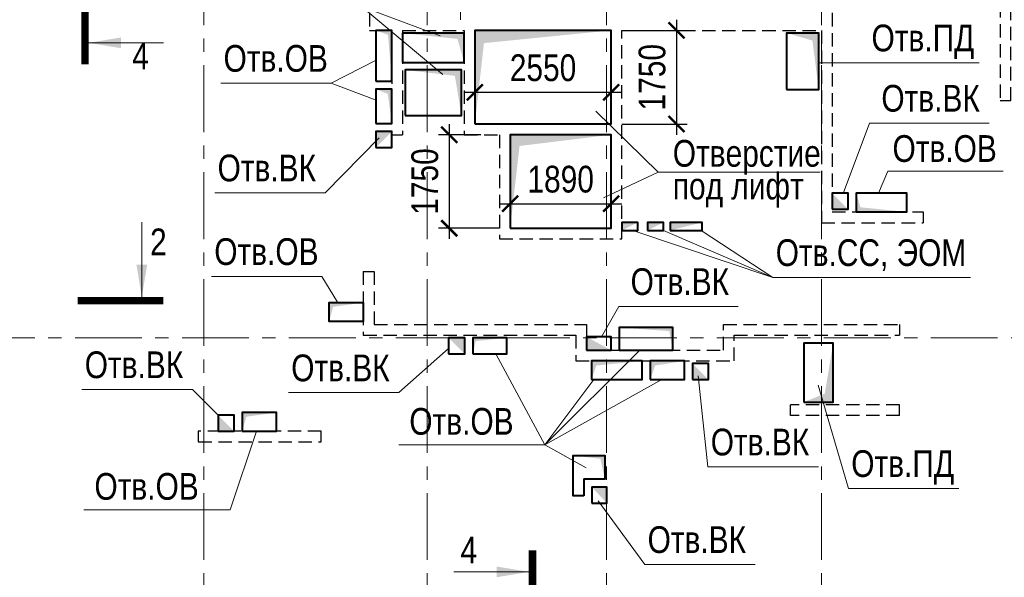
# Model space of a CAD drawing. Header units: inches. Extents: x -8638239 to -8523853, y 3840912 to 4564380.
# Tile 22 of 106: x -8602452 to -8584043, y 4037612 to 4048036. Entities that reach past the tile are written whole.
import ezdxf
from ezdxf.enums import TextEntityAlignment as Align

# ---------------------------------------------------------------- set-up
doc = ezdxf.new("R2010")
doc.units = ezdxf.units.IN
doc.header["$LTSCALE"] = 1000
doc.header["$MEASUREMENT"] = 0
doc.linetypes.add('CENTER', pattern=[2, 1.25, -0.25, 0.25, -0.25])
doc.linetypes.add('HIDDEN', pattern=[0.375, 0.25, -0.125])
for name, color, linetype, lineweight in [('СК-040-С(тены)', 12, 'HIDDEN', 25), ('СК-043-С-ПИЛОНЫ', 5, 'HIDDEN', 25), ('СК-050-П(литы перекрытия)', 3, 'Continuous', 40), ('СК-051-1-П-ОТВЕРСТИЯ ОВ ДУ', 5, 'Continuous', 40), ('СК-051-2-П-ОТВЕРСТИЯ ВК', 1, 'Continuous', 40), ('СК-051-4-П-ОТВЕРСТИЯ ЭО', 2, 'Continuous', 40), ('СК-100-О(си)', 7, 'CENTER', 15), ('СК-110-О-РАЗМЕРЫ', 7, 'Continuous', 15), ('СК-300-Р(азмеры)', 7, 'Continuous', 20), ('СК-400-Т(екст)', 7, 'Continuous', 20), ('СК-451-1-Т-ОТВ ОВ ДУ', 5, 'Continuous', 20), ('СК-451-2-Т-ОТВ ВК', 1, 'Continuous', 20), ('СК-451-3-Т-ОТВ ЭО', 2, 'Continuous', 20), ('СК-500-С(ечения)', 5, 'Continuous', 40)]:
    doc.layers.add(name, color=color, linetype=linetype, lineweight=lineweight)
doc.styles.add('ARIAL_annotative', font='arial.ttf', dxfattribs={"width": 0.8, "height": 2.5})
doc.styles.add('RUSS', font='arial.ttf', dxfattribs={"width": 0.8})
doc.dimstyles.new('100-200', dxfattribs={"dimscale": 0, "dimtxt": 500, "dimasz": 300, "dimexe": 200, "dimexo": 200, "dimgap": 200, "dimtad": 1, "dimdec": 0, "dimzin": 0, "dimdsep": 46, "dimtxsty": 'RUSS', "dimblk": 'ARCHTICK', "dimcen": 0.096, "dimdle": 200, "dimclrd": 7, "dimclre": 7, "dimclrt": 256, "dimadec": 0, "dimazin": 0, "dimtfac": 1, "dimtdec": 0, "dimtmove": 2, "dimatfit": 3, "dimldrblk": 'OBLIQUE', "dimfxl": 1, "dimtolj": 1, "dimtzin": 0, "dimarcsym": 0})

# ---------------------------------------------------------------- blocks, each defined once
blk = doc.blocks.new('оси')
at = {"layer": 'СК-100-О(си)'}
for p, q in [((-40280.2, 18534.9), (-40280.2, -7257.5)), ((-36100.2, 18534.9), (-36100.2, -7257.5)), ((-32750.1, 18534.9), (-32750.1, -7257.5)), ((-28729.8, 18534.9), (-28729.8, -7257.5)), ((-46685.3, 7435), (5846.2, 7435))]:
    blk.add_line(p, q, dxfattribs=at)
blk = doc.blocks.new('A$C858fb3ef')
at = {"layer": 'СК-300-Р(азмеры)'}
blk.add_blockref('оси', (0, 0), dxfattribs=at)
blk = doc.blocks.new('A$C573b34c5')
blk.add_blockref('A$C858fb3ef', (0, 0))
blk = doc.blocks.new('Сечение')
at = {"layer": 'СК-500-С(ечения)', "linetype": 'Continuous', "lineweight": 15, "ltscale": 100}
blk.add_line((-200, -35), (-200, -735), dxfattribs=at)
at = {"layer": 'СК-500-С(ечения)', "linetype": 'Continuous', "ltscale": 100, "const_width": 70}
blk.add_lwpolyline([(-400, 0), (400, 0)], dxfattribs=at)
at = {"layer": 'СК-500-С(ечения)', "linetype": 'Continuous', "ltscale": 100}
blk.add_solid([(-200, -35), (-250.3, -335.5), (-149.7, -335.5)], dxfattribs=at)
blk = doc.blocks.new('*U28')
at = {"layer": 'СК-400-Т(екст)', "ltscale": 100, "yscale": 0.01, "zscale": 0.01}
for p, xscale, rotation in [((0, -4), 0.01, 270.0000000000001), ((0, -25), -0.01, 270)]:
    blk.add_blockref('Сечение', p, dxfattribs=dict(at, xscale=xscale, rotation=rotation))
at = {"layer": 'СК-500-С(ечения)', "color": 0, "ltscale": 100, "style": 'ARIAL_annotative', "width": 0.8}
blk.add_attdef('НОМЕР_СЕЧЕНИЯ_1_1(НОМЕР_ЛИСТА)', text='', height=2.5, rotation=270, dxfattribs=at).set_placement((-6.74, -1.226), align=Align.RIGHT)
blk.add_attdef('НОМЕР_СЕЧЕНИЯ_2_1(НОМЕР_ЛИСТА)', text='', height=2.5, rotation=270, dxfattribs=at).set_placement((-7.48, -27.774), align=Align.BOTTOM_LEFT)
blk = doc.blocks.new('*U78')
at = {"layer": 'СК-400-Т(екст)', "ltscale": 100, "yscale": 0.01, "zscale": 0.01, "rotation": 89.99999999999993}
for p, xscale in [((0, -4), -0.01), ((0, -25.193), 0.01)]:
    blk.add_blockref('Сечение', p, dxfattribs=dict(at, xscale=xscale))
at = {"layer": 'СК-500-С(ечения)', "color": 0, "ltscale": 100, "style": 'ARIAL_annotative', "width": 0.8}
blk.add_attdef('НОМЕР_СЕЧЕНИЯ_1_1(НОМЕР_ЛИСТА)', text='', height=2.5, rotation=180, dxfattribs=at).set_placement((6.74, -1.226), align=Align.RIGHT)
blk.add_attdef('НОМЕР_СЕЧЕНИЯ_2_1(НОМЕР_ЛИСТА)', text='', height=2.5, rotation=180, dxfattribs=at).set_placement((6.74, -27.227), align=Align.BOTTOM_LEFT)
blk = doc.blocks.new('A$Cc2edbf5f_20эт')
at = {"layer": 'СК-040-С(тены)'}
for p, q in [((7360, 13185), (7360, 11235)), ((15190, 13185), (15190, 9590)), ((7160, 11235), (7360, 11235)), ((17090, 9790), (17090, 9590)), ((15190, 9590), (17090, 9590)), ((6625, 8677), (6825, 8677)), ((6825, 8677), (6825, 7685)), ((6826, 7685), (10800, 7685)), ((10800, 7685), (10800, 7205)), ((13360, 7205), (13360, 7685)), ((13360, 7685), (16650, 7685)), ((16650, 7685), (16650, 7485)), ((13560, 7005), (13560, 7485)), ((13560, 7485), (16650, 7485)), ((10800, 7205), (13360, 7205)), ((10600, 7005), (13560, 7005)), ((16650, 6185), (14610, 6185)), ((14610, 5985), (14610, 6185)), ((16650, 5985), (16650, 6185)), ((16650, 5985), (14610, 5985))]:
    blk.add_line(p, q, dxfattribs=at)
for points in [[(6740, 16135), (15390, 16135), (15390, 9790), (17090, 9790)], [(6740, 16135), (6740, 13185), (7160, 13185), (7160, 11235)], [(7360, 13185), (8510, 13185), (8510, 11235), (9170, 11235)], [(8710, 11435), (8710, 13185), (11260, 13185), (11260, 11435)], [(9170, 11235), (9170, 9285), (11460, 9285), (11460, 13185)], [(11460, 13185), (15190, 13185)], [(11260, 11435), (8710, 11435)], [(9370, 11235), (9370, 9485), (11260, 9485), (11260, 11235), (9370, 11235)], [(6625, 8677), (6625, 7485), (10600, 7485), (10600, 7005)]]:
    blk.add_lwpolyline(points, dxfattribs=at)
at = {"layer": 'СК-043-С-ПИЛОНЫ'}
for points in [[(18530, 13675), (18530, 11876), (18730, 11876), (18730, 13675), (18530, 13675)], [(5840, 5690), (3540, 5690), (3540, 5490), (5840, 5490), (5840, 5690)]]:
    blk.add_lwpolyline(points, dxfattribs=at)
blk = doc.blocks.new('A$Cb27279a9')
at = {"layer": 'СК-050-П(литы перекрытия)'}
blk.add_blockref('A$Cc2edbf5f_20эт', (0, -17600), dxfattribs=at)
blk = doc.blocks.new('*U612')
at = {"layer": 'СК-400-Т(екст)', "ltscale": 100, "yscale": 0.01, "zscale": 0.01, "rotation": 89.99999999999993}
for p, xscale in [((0, -4), -0.01), ((0, -24.884), 0.01)]:
    blk.add_blockref('Сечение', p, dxfattribs=dict(at, xscale=xscale))
at = {"layer": 'СК-500-С(ечения)', "color": 0, "ltscale": 100, "style": 'ARIAL_annotative', "width": 0.8}
blk.add_attdef('НОМЕР_СЕЧЕНИЯ_1_1(НОМЕР_ЛИСТА)', text='', height=2.5, rotation=180, dxfattribs=at).set_placement((6.74, -1.226), align=Align.RIGHT)
blk.add_attdef('НОМЕР_СЕЧЕНИЯ_2_1(НОМЕР_ЛИСТА)', text='', height=2.5, rotation=180, dxfattribs=at).set_placement((6.74, -26.917), align=Align.BOTTOM_LEFT)
blk = doc.blocks.new('_ArchTick')
at = {"color": 0, "linetype": 'ByBlock', "const_width": 0.15}
blk.add_lwpolyline([(-0.5, -0.5), (0.5, 0.5)], dxfattribs=at)
blk = doc.blocks.new('*D622')
at = {"layer": 'Defpoints', "color": 0, "transparency": 16777216}
for p in [(-8593631, 4045886), (-8594420, 4044137), (-8593282, 4044137)]:
    blk.add_point(p, dxfattribs=at)
at = {"layer": 'СК-110-О-РАЗМЕРЫ', "color": 7, "lineweight": -2, "transparency": 16777216}
for p, q in [((-8594420, 4046086), (-8594420, 4043937)), ((-8593831, 4045886), (-8594620, 4045886)), ((-8593482, 4044137), (-8594620, 4044137))]:
    blk.add_line(p, q, dxfattribs=at)
at = {"layer": 'СК-110-О-РАЗМЕРЫ', "color": 7, "lineweight": -2, "transparency": 16777216, "xscale": 300, "yscale": 300, "zscale": 300}
for p, rotation in [((-8594420, 4045886), 90), ((-8594420, 4044137), 270)]:
    blk.add_blockref('_ArchTick', p, dxfattribs=dict(at, rotation=rotation))
at = {"layer": 'СК-110-О-РАЗМЕРЫ', "transparency": 16777216, "insert": (-8594875, 4045011), "char_height": 500, "attachment_point": 5, "rotation": 90, "style": 'RUSS'}
blk.add_mtext('\\A1;1750', dxfattribs=at)
blk = doc.blocks.new('_Oblique')
at = {"color": 0, "linetype": 'ByBlock', "lineweight": -2}
blk.add_line((-0.5, -0.5), (0.5, 0.5), dxfattribs=at)
blk = doc.blocks.new('*D623')
at = {"layer": 'Defpoints', "color": 0, "transparency": 16777216}
for p in [(-8593282, 4045869), (-8591392, 4045869), (-8591392, 4044597)]:
    blk.add_point(p, dxfattribs=at)
at = {"layer": 'СК-110-О-РАЗМЕРЫ', "color": 7, "lineweight": -2, "transparency": 16777216}
for p, q in [((-8593282, 4045669), (-8593282, 4044397)), ((-8591392, 4045669), (-8591392, 4044397)), ((-8593482, 4044597), (-8591192, 4044597))]:
    blk.add_line(p, q, dxfattribs=at)
at = {"layer": 'СК-110-О-РАЗМЕРЫ', "color": 7, "lineweight": -2, "transparency": 16777216, "xscale": 300, "yscale": 300, "zscale": 300, "rotation": 180}
blk.add_blockref('_ArchTick', (-8593282, 4044597), dxfattribs=at)
at = {"layer": 'СК-110-О-РАЗМЕРЫ', "color": 7, "lineweight": -2, "transparency": 16777216, "xscale": 300, "yscale": 300, "zscale": 300}
blk.add_blockref('_ArchTick', (-8591392, 4044597), dxfattribs=at)
at = {"layer": 'СК-110-О-РАЗМЕРЫ', "transparency": 16777216, "insert": (-8592337, 4045052), "char_height": 500, "attachment_point": 5, "style": 'RUSS'}
blk.add_mtext('\\A1;1890', dxfattribs=at)
blk = doc.blocks.new('*D624')
at = {"layer": 'Defpoints', "color": 0, "transparency": 16777216}
for p in [(-8591392, 4047836), (-8591392, 4046086), (-8590171, 4046086)]:
    blk.add_point(p, dxfattribs=at)
at = {"layer": 'СК-110-О-РАЗМЕРЫ', "color": 7, "lineweight": -2, "transparency": 16777216}
for p, q in [((-8590171, 4048036), (-8590171, 4045886)), ((-8591192, 4047836), (-8589971, 4047836)), ((-8591192, 4046086), (-8589971, 4046086))]:
    blk.add_line(p, q, dxfattribs=at)
at = {"layer": 'СК-110-О-РАЗМЕРЫ', "color": 7, "lineweight": -2, "transparency": 16777216, "xscale": 300, "yscale": 300, "zscale": 300}
for p, rotation in [((-8590171, 4047836), 90), ((-8590171, 4046086), 270)]:
    blk.add_blockref('_ArchTick', p, dxfattribs=dict(at, rotation=rotation))
at = {"layer": 'СК-110-О-РАЗМЕРЫ', "transparency": 16777216, "insert": (-8590626, 4046961), "char_height": 500, "attachment_point": 5, "rotation": 90, "style": 'RUSS'}
blk.add_mtext('\\A1;1750', dxfattribs=at)
blk = doc.blocks.new('*D625')
at = {"layer": 'Defpoints', "color": 0, "transparency": 16777216}
for p in [(-8591392, 4046679), (-8593942, 4046209), (-8591392, 4046225)]:
    blk.add_point(p, dxfattribs=at)
at = {"layer": 'СК-110-О-РАЗМЕРЫ', "color": 7, "lineweight": -2, "transparency": 16777216}
for p, q in [((-8593942, 4046409), (-8593942, 4046879)), ((-8591392, 4046425), (-8591392, 4046879)), ((-8594142, 4046679), (-8591192, 4046679))]:
    blk.add_line(p, q, dxfattribs=at)
at = {"layer": 'СК-110-О-РАЗМЕРЫ', "color": 7, "lineweight": -2, "transparency": 16777216, "xscale": 300, "yscale": 300, "zscale": 300, "rotation": 180}
blk.add_blockref('_ArchTick', (-8593942, 4046679), dxfattribs=at)
at = {"layer": 'СК-110-О-РАЗМЕРЫ', "color": 7, "lineweight": -2, "transparency": 16777216, "xscale": 300, "yscale": 300, "zscale": 300}
blk.add_blockref('_ArchTick', (-8591392, 4046679), dxfattribs=at)
at = {"layer": 'СК-110-О-РАЗМЕРЫ', "transparency": 16777216, "insert": (-8592667, 4047135), "char_height": 500, "attachment_point": 5, "style": 'RUSS'}
blk.add_mtext('\\A1;2550', dxfattribs=at)

msp = doc.modelspace()

# ---------------------------------------------------------------- linework, layer by layer
at = {"layer": 'СК-050-П(литы перекрытия)'}
for points in [[(-8593941.8, 4046086.5), (-8591391.8, 4046086.5), (-8591391.8, 4047836.4), (-8593941.8, 4047836.4)], [(-8593282.1, 4044136.6), (-8591391.8, 4044136.6), (-8591391.8, 4045886.2), (-8593282.1, 4045886.2)]]:
    msp.add_lwpolyline(points, close=True, dxfattribs=at)
at = {"layer": 'СК-051-1-П-ОТВЕРСТИЯ ОВ ДУ'}
for points in [[(-8595791.9, 4046886.7), (-8595491.7, 4046886.7), (-8595491.7, 4047836.4), (-8595791.9, 4047836.4)], [(-8595291.7, 4047236.2), (-8594141.8, 4047236.2), (-8594141.8, 4047786.4), (-8595291.7, 4047786.4)], [(-8588112.1, 4046731.5), (-8587512.1, 4046731.5), (-8587512.1, 4047786.4), (-8588112.1, 4047786.4)], [(-8595241.8, 4046246.5), (-8594191.8, 4046246.5), (-8594191.8, 4047096.5), (-8595241.8, 4047096.5)], [(-8595790.6, 4046096.7), (-8595491.7, 4046096.7), (-8595491.7, 4046736.7), (-8595790.6, 4046736.7)], [(-8586812.3, 4044442.7), (-8585862.3, 4044442.7), (-8585862.3, 4044792.6), (-8586812.3, 4044792.6)], [(-8596027.3, 4042396.8), (-8596667.3, 4042396.8), (-8596667.3, 4042746.8), (-8596027.3, 4042746.8)], [(-8591242.1, 4041856.8), (-8590242.1, 4041856.8), (-8590242.1, 4042281.8), (-8591242.1, 4042281.8)], [(-8593982.1, 4041786.9), (-8593342, 4041786.9), (-8593342, 4042088.1), (-8593982.1, 4042088.1)], [(-8587792.2, 4040887.1), (-8587242.2, 4040887.1), (-8587242.2, 4041987.1), (-8587792.2, 4041987.1)], [(-8591762.1, 4041307), (-8590812.1, 4041307), (-8590812.1, 4041657), (-8591762.1, 4041657)], [(-8590662.1, 4041307), (-8590022.1, 4041307), (-8590022.1, 4041656.9), (-8590662.1, 4041656.9)], [(-8598292.2, 4040341.7), (-8597652.2, 4040341.7), (-8597652.2, 4040691.6), (-8598292.2, 4040691.6)], [(-8591902.1, 4039136.6), (-8592102.1, 4039136.6), (-8592102.1, 4039886.6), (-8591512.1, 4039886.6), (-8591512.1, 4039446.6), (-8591902.1, 4039446.6)]]:
    msp.add_lwpolyline(points, close=True, dxfattribs=at)
for points in [[(-8595791.6, 4047836.6), (-8595491.7, 4047836.4), (-8595565.8, 4047753.8), (-8595491.7, 4046886.7)], [(-8594141.8, 4047236.2), (-8594141.8, 4047786.4), (-8594266.1, 4047677), (-8595291.7, 4047786.4)], [(-8588112.1, 4047786.4), (-8587512.1, 4047786.4), (-8587630.7, 4047646.8), (-8587512.1, 4046731.5)], [(-8594191.8, 4046246.5), (-8594191.8, 4047096.5), (-8594316.1, 4046987.1), (-8595241.8, 4047096.5)], [(-8595790.6, 4046736.7), (-8595491.7, 4046736.7), (-8595571.1, 4046650.6), (-8595491.7, 4046096.7)], [(-8586812.1, 4044791.8), (-8586812.3, 4044442.7), (-8586731.7, 4044529.1), (-8585862.3, 4044442.7)], [(-8596667.3, 4042396.8), (-8596667.3, 4042746.8), (-8596590, 4042668.9), (-8596027.3, 4042746.8)], [(-8590242.1, 4041856.8), (-8590242.1, 4042281.8), (-8590308, 4042215.6), (-8591242.1, 4042281.8)], [(-8593982, 4041786.9), (-8593982.1, 4042086.5), (-8593925.8, 4042029.1), (-8593342, 4042088.1)], [(-8587792.2, 4040887.1), (-8587242.2, 4040887.1), (-8587399.3, 4041044.3), (-8587242.2, 4041987.1)], [(-8591762.1, 4041307), (-8591762.1, 4041657), (-8591669.7, 4041570.7), (-8590812.1, 4041657)], [(-8590662.1, 4041307), (-8590662.1, 4041656.9), (-8590570.9, 4041571), (-8590022.1, 4041656.9)], [(-8598292.2, 4040341.7), (-8598292.2, 4040691.7), (-8598214.8, 4040613.7), (-8597652.2, 4040691.6)], [(-8592102.1, 4039886.6), (-8591512.1, 4039886.6), (-8591594.4, 4039827.7), (-8591512.1, 4039446.6)]]:
    msp.add_solid(points, dxfattribs=at)
at = {"layer": 'СК-051-2-П-ОТВЕРСТИЯ ВК'}
for points in [[(-8595791.8, 4045647), (-8595491.8, 4045647), (-8595491.8, 4045947), (-8595791.8, 4045947)], [(-8587261.8, 4044491.8), (-8586962.1, 4044491.8), (-8586962.1, 4044791.8), (-8587261.8, 4044791.8)], [(-8594432.1, 4041786.9), (-8594132.1, 4041786.9), (-8594132.1, 4042086.9), (-8594432.1, 4042086.9)], [(-8591852.1, 4041856.8), (-8591392.1, 4041856.8), (-8591392.1, 4042106.8), (-8591852.1, 4042106.8)], [(-8589872.1, 4041307), (-8589572.1, 4041307), (-8589572.1, 4041607), (-8589872.1, 4041607)], [(-8598742.2, 4040341.7), (-8598442.2, 4040341.7), (-8598442.2, 4040641.7), (-8598742.2, 4040641.7)], [(-8591752.1, 4038996.6), (-8591472.1, 4038996.6), (-8591472.1, 4039296.6), (-8591752.1, 4039296.6)]]:
    msp.add_lwpolyline(points, close=True, dxfattribs=at)
for points in [[(-8595791.8, 4045647), (-8595491.8, 4045947), (-8595791.8, 4045947)], [(-8586962.1, 4044491.8), (-8587262.1, 4044791.8), (-8587261.8, 4044491.8)], [(-8594132.1, 4041786.9), (-8594132.1, 4042086.9), (-8594432.1, 4042086.9)], [(-8591392.1, 4041856.8), (-8591852.1, 4042106.8), (-8591852.1, 4041856.8)], [(-8589572.1, 4041307), (-8589872.1, 4041607), (-8589872.1, 4041307)], [(-8598442.2, 4040341.7), (-8598742.2, 4040641.7), (-8598742.2, 4040341.7)], [(-8591472.1, 4038996.7), (-8591472.1, 4039296.6), (-8591752.1, 4039296.6)]]:
    msp.add_solid(points, dxfattribs=at)
at = {"layer": 'СК-051-4-П-ОТВЕРСТИЯ ЭО'}
for points in [[(-8591192.1, 4044096.8), (-8590892.1, 4044096.8), (-8590892.1, 4044246.8), (-8591192.1, 4044246.8)], [(-8590712.1, 4044096.8), (-8590412.1, 4044096.8), (-8590412.1, 4044246.8), (-8590712.1, 4044246.8)], [(-8590292.1, 4044096.8), (-8589692.1, 4044096.8), (-8589692.1, 4044246.8), (-8590292.1, 4044246.8)]]:
    msp.add_lwpolyline(points, close=True, dxfattribs=at)
for points in [[(-8591192.1, 4044096.8), (-8590892.1, 4044246.8), (-8591191.9, 4044246.8)], [(-8590712.1, 4044096.8), (-8590412.1, 4044246.8), (-8590711.9, 4044246.8)], [(-8590292.1, 4044096.8), (-8589692.1, 4044246.8), (-8590291.9, 4044246.8)]]:
    msp.add_solid(points, dxfattribs=at)
at = {"layer": 'СК-110-О-РАЗМЕРЫ'}
msp.add_line((-8590512.2, 4045184.2), (-8591533.4, 4044708.9), dxfattribs=at)
for points in [[(-8593941.8, 4046086.5), (-8593941.8, 4047836.4), (-8593771.7, 4047598.5), (-8591391.8, 4047836.4)], [(-8593282.1, 4044136.6), (-8593282.1, 4045886.2), (-8593105.9, 4045675.3), (-8591391.8, 4045886.2)]]:
    msp.add_solid(points, dxfattribs=at)
at = {"layer": 'СК-400-Т(екст)'}
msp.add_line((-8594211.7, 4048036), (-8594211.7, 4050586.1), dxfattribs=at)
at = {"layer": 'СК-400-Т(екст)', "color": 7}
msp.add_lwpolyline([(-8587485, 4045184.2), (-8590512.2, 4045184.2), (-8591682.6, 4046326)], dxfattribs=at)
at = {"layer": 'СК-451-1-Т-ОТВ ОВ ДУ', "lineweight": 13}
for p, q in [((-8596059.9, 4048283.8), (-8594591.4, 4047737.7)), ((-8596059.9, 4048283.8), (-8594539.1, 4047012.9)), ((-8596626.6, 4046850.7), (-8595787.6, 4047282)), ((-8587512.1, 4047231.9), (-8584511.5, 4047231.9)), ((-8598692.1, 4046850.7), (-8596626.6, 4046850.7)), ((-8596626.6, 4046850.7), (-8595787.9, 4046534.5)), ((-8586220.9, 4045202.5), (-8586393.9, 4044792.6)), ((-8586220.9, 4045202.5), (-8584064.4, 4045202.5)), ((-8598865.2, 4043238.1), (-8596799.7, 4043238.1)), ((-8596799.7, 4043238.1), (-8596509.6, 4042757.5)), ((-8592630.7, 4040090.3), (-8593549.7, 4041786.9)), ((-8592630.7, 4040090.3), (-8590858.1, 4041856.8)), ((-8592630.7, 4040090.3), (-8591718.4, 4041307)), ((-8592630.7, 4040090.3), (-8590442.7, 4041307)), ((-8586955.7, 4039274.8), (-8587523.9, 4041206.1)), ((-8598517.6, 4038874.4), (-8598026.3, 4040341.7)), ((-8595363.3, 4040090.3), (-8592630.7, 4040090.3)), ((-8592630.7, 4040090.3), (-8591862.8, 4039655.4)), ((-8586955.7, 4039274.8), (-8584890.2, 4039274.8)), ((-8601250.3, 4038874.4), (-8598517.6, 4038874.4))]:
    msp.add_line(p, q, dxfattribs=at)
at = {"layer": 'СК-451-2-Т-ОТВ ВК', "lineweight": 15}
for p, q in [((-8586560.1, 4046104.6), (-8587056.6, 4044785.2)), ((-8586560.1, 4046104.6), (-8584327.3, 4046104.6)), ((-8596738.4, 4044801.5), (-8595729.9, 4045827.3)), ((-8598803.9, 4044801.5), (-8596738.4, 4044801.5)), ((-8591248.9, 4042677.3), (-8591576.5, 4042106.8)), ((-8591248.9, 4042677.3), (-8589016.2, 4042677.3)), ((-8595361.4, 4041064.1), (-8594432.1, 4041887.7)), ((-8589583.1, 4039678.2), (-8589768.3, 4041378.5)), ((-8601287.4, 4041122.5), (-8599221.8, 4041122.5)), ((-8599221.8, 4041122.5), (-8598742.2, 4040641.7)), ((-8597426.9, 4041064.1), (-8595361.4, 4041064.1)), ((-8589583.1, 4039678.2), (-8587517.5, 4039678.2)), ((-8590763.7, 4037853.9), (-8591637.4, 4039039.5)), ((-8590763.7, 4037853.9), (-8588698.2, 4037853.9))]:
    msp.add_line(p, q, dxfattribs=at)
at = {"layer": 'СК-451-3-Т-ОТВ ЭО', "lineweight": 20}
for q in [(-8590988.4, 4044095), (-8590412.1, 4044096.8), (-8589711.4, 4044096.8), (-8584674.4, 4043218.6)]:
    msp.add_line((-8588368, 4043218.6), q, dxfattribs=at)

# ---------------------------------------------------------------- block references
at = {"layer": 'СК-050-П(литы перекрытия)'}
msp.add_blockref('A$Cb27279a9', (-8602652.1, 4052251.7), dxfattribs=at)
at = {"layer": 'СК-300-Р(азмеры)'}
msp.add_blockref('A$C573b34c5', (-8558731.8, 4034651.5), dxfattribs=at)
at = {"layer": 'СК-500-С(ечения)'}
ref = msp.add_blockref('*U78', (-8601230.6, 4047203.8), dxfattribs=dict(at, xscale=-200, yscale=200, zscale=200, rotation=180))
ref.add_attrib('НОМЕР_СЕЧЕНИЯ_2_1(НОМЕР_ЛИСТА)', '4', dxfattribs={"color": 0, "ltscale": 100, "height": 500, "style": 'ARIAL_annotative', "width": 0.8}).set_placement((-8599882.7, 4052649.1), align=Align.BOTTOM_CENTER)
ref.add_attrib('НОМЕР_СЕЧЕНИЯ_1_1(НОМЕР_ЛИСТА)', '4', dxfattribs={"color": 0, "ltscale": 100, "height": 500, "style": 'ARIAL_annotative', "width": 0.8}).set_placement((-8600193.4, 4046955.9), align=Align.BOTTOM_CENTER)
ref = msp.add_blockref('*U28', (-8599768.6, 4042784.3), dxfattribs=dict(at, xscale=200, yscale=200, zscale=200, rotation=269.9999385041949))
ref.add_attrib('НОМЕР_СЕЧЕНИЯ_2_1(НОМЕР_ЛИСТА)', '2', dxfattribs={"color": 0, "ltscale": 100, "height": 500, "style": 'ARIAL_annotative', "width": 0.8}).set_placement((-8605323.4, 4044280.3), align=Align.TOP_RIGHT)
ref.add_attrib('НОМЕР_СЕЧЕНИЯ_1_1(НОМЕР_ЛИСТА)', '2', dxfattribs={"color": 0, "ltscale": 100, "height": 500, "style": 'ARIAL_annotative', "width": 0.8}).set_placement((-8600013.9, 4044132.2), align=Align.TOP_LEFT)
ref = msp.add_blockref('*U612', (-8592863.2, 4032336.8), dxfattribs=dict(at, xscale=200, yscale=200, zscale=200, rotation=180))
ref.add_attrib('НОМЕР_СЕЧЕНИЯ_2_1(НОМЕР_ЛИСТА)', '4', dxfattribs={"color": 0, "ltscale": 100, "height": 500, "rotation": 360, "style": 'ARIAL_annotative', "width": 0.8}).set_placement((-8594211.1, 4037720.2), align=Align.BOTTOM_LEFT)
ref.add_attrib('НОМЕР_СЕЧЕНИЯ_1_1(НОМЕР_ЛИСТА)', '4', dxfattribs={"color": 0, "ltscale": 100, "height": 500, "rotation": 360, "style": 'ARIAL_annotative', "width": 0.8}).set_placement((-8593900.3, 4032088.9), align=Align.RIGHT)

# ---------------------------------------------------------------- texts
at = {"layer": 'СК-400-Т(екст)', "color": 7, "style": 'RUSS', "width": 0.8}
for s, p in [('Отверстие', (-8590240.9, 4045288.1)), ('под лифт', (-8590240.9, 4044676.1))]:
    msp.add_text(s, height=500, dxfattribs=at).set_placement(p)
at = {"layer": 'СК-451-1-Т-ОТВ ОВ ДУ', "lineweight": 13, "style": 'RUSS', "width": 0.8}
for s, p in [('Отв.ПД', (-8586525.3, 4047444.6)), ('Отв.ОВ', (-8598640.4, 4047063.4)), ('Отв.ОВ', (-8586132.8, 4045377.7)), ('Отв.ОВ', (-8598813.5, 4043450.8)), ('Отв.ОВ', (-8595167.2, 4040277.5)), ('Отв.ПД', (-8586904, 4039487.5)), ('Отв.ОВ', (-8601054.2, 4039061.7))]:
    msp.add_text(s, height=500, dxfattribs=at).set_placement(p)
at = {"layer": 'СК-451-2-Т-ОТВ ВК', "lineweight": 15, "style": 'RUSS', "width": 0.8}
for p in [(-8586341.2, 4046317.3), (-8598752.2, 4045014.2), (-8591030, 4042890), (-8601235.6, 4041335.2), (-8597375.2, 4041276.8), (-8589531.3, 4039890.9), (-8590712, 4038066.6)]:
    msp.add_text('Отв.ВК', height=500, dxfattribs=at).set_placement(p)
at = {"layer": 'СК-451-3-Т-ОТВ ЭО', "style": 'RUSS', "width": 0.8}
msp.add_text('Отв.CC, ЭОМ', height=500, dxfattribs=at).set_placement((-8588316.3, 4043431.3))

# ---------------------------------------------------------------- dimensions: what is measured, and where the dimension line sits
at = {"layer": 'СК-110-О-РАЗМЕРЫ'}
for base, p1, p2, picture, middle in [((-8590170.6, 4046086.2), (-8591391.8, 4047836.4), (-8591391.8, 4046086.2), '*D624', (-8590625.9, 4046961.3)), ((-8594419.9, 4044136.5), (-8593631.1, 4045886.2), (-8593282.1, 4044136.5), '*D622', (-8594875.1, 4045011.3))]:
    dim = msp.add_linear_dim(base=base, p1=p1, p2=p2, angle=90, dimstyle='100-200', override={"dimscale": 1}, dxfattribs=at)
    dim.commit()
    dim.dimension.update_dxf_attribs({"geometry": picture, "text_midpoint": middle})
for base, p1, p2, picture, middle in [((-8591391.8, 4046679.2), (-8593941.8, 4046208.7), (-8591391.8, 4046225.3), '*D625', (-8592666.8, 4047134.5)), ((-8591391.8, 4044597.1), (-8593282.1, 4045869.1), (-8591391.8, 4045869.3), '*D623', (-8592337, 4045052.4))]:
    dim = msp.add_linear_dim(base=base, p1=p1, p2=p2, dimstyle='100-200', override={"dimscale": 1}, dxfattribs=at)
    dim.commit()
    dim.dimension.update_dxf_attribs({"geometry": picture, "text_midpoint": middle})

doc.saveas('drawing.dxf')
